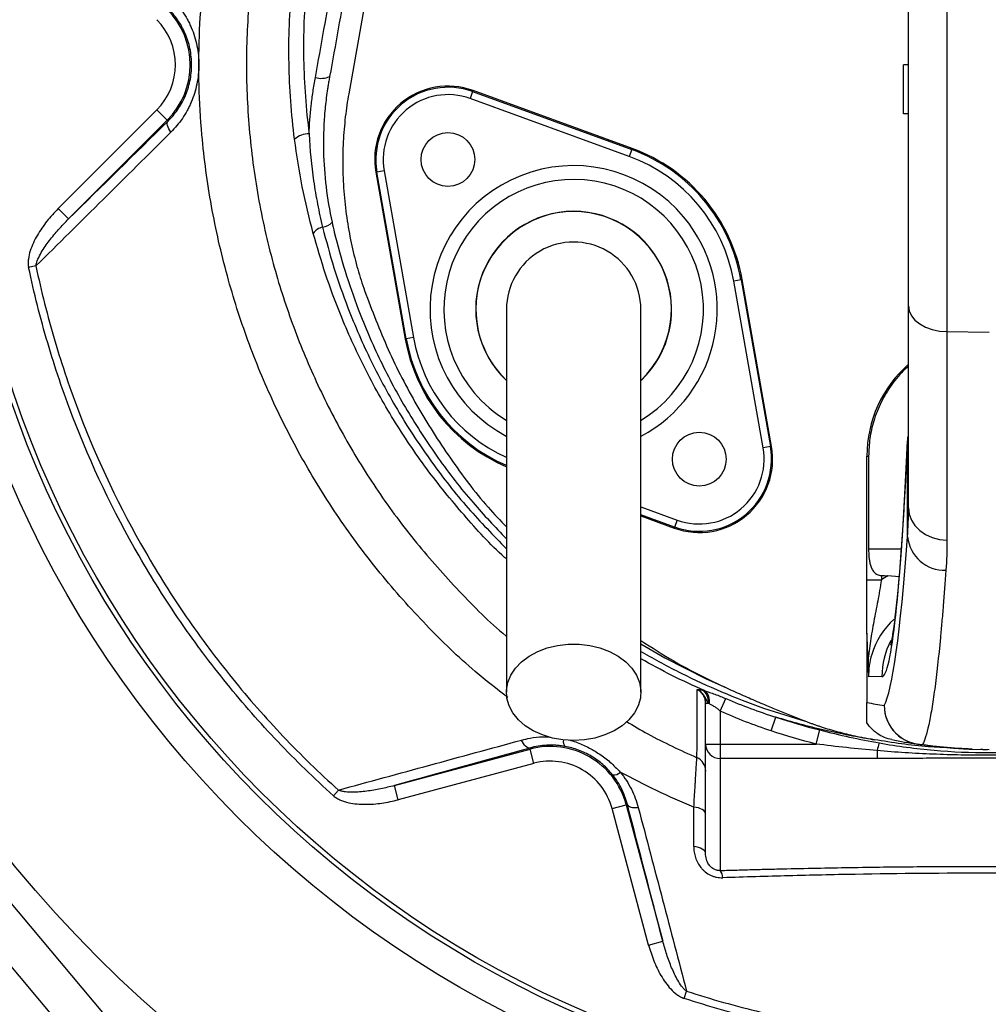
# Model space of a CAD drawing. Header units: millimetres. Extents: x 657 to 1271, y 1189 to 1929.
# Tile 8 of 15: x 758 to 957, y 1437 to 1638. Entities that reach past the tile are written whole.
import ezdxf

# ---------------------------------------------------------------- set-up
doc = ezdxf.new("R2010")
doc.units = ezdxf.units.MM

msp = doc.modelspace()

# ---------------------------------------------------------------- linework, layer by layer
at = {"color": 7, "linetype": 'Continuous', "lineweight": 25}
for p, q in [((948.1, 1668.13), (948.1, 1574.42)), ((940.24, 1579.68), (940.24, 1664.35)), ((831.74, 1657.2), (825.72, 1623.05)), ((939.24, 1618.99), (939.24, 1628.99)), ((940.24, 1628.99), (939.24, 1628.99)), ((821.82, 1626.57), (821.7, 1625.89)), ((851.08, 1623.5), (850.57, 1622.09)), ((851.08, 1623.5), (851.16, 1623.72)), ((851.08, 1623.5), (883.63, 1611.65)), ((883.71, 1611.88), (851.16, 1623.72)), ((883.12, 1610.24), (850.57, 1622.09)), ((766.29, 1599.58), (786.47, 1619.76)), ((788.59, 1617.64), (786.47, 1619.76)), ((940.24, 1618.99), (939.24, 1618.99)), ((788.59, 1617.64), (768.42, 1597.46)), ((788.76, 1617.47), (788.59, 1617.64)), ((883.63, 1611.65), (883.12, 1610.24)), ((883.63, 1611.65), (883.71, 1611.88)), ((831.49, 1607.06), (831.26, 1607.02)), ((831.26, 1607.02), (837.27, 1572.91)), ((832.97, 1607.33), (831.49, 1607.06)), ((837.51, 1572.95), (831.49, 1607.06)), ((832.97, 1607.33), (838.98, 1573.21)), ((768.42, 1597.46), (766.29, 1599.58)), ((761.74, 1587.85), (760.25, 1587.53)), ((905.98, 1585.02), (904.5, 1584.76)), ((910.52, 1550.65), (904.5, 1584.76)), ((905.98, 1585.02), (906.21, 1585.06)), ((905.98, 1585.02), (911.99, 1550.91)), ((912.23, 1550.95), (906.21, 1585.06)), ((940.24, 1538.41), (940.24, 1579.68)), ((837.51, 1572.95), (837.27, 1572.91)), ((838.98, 1573.21), (837.51, 1572.95)), ((948.1, 1574.42), (956.74, 1574.32)), ((948.1, 1574.42), (948.1, 1531.77)), ((911.99, 1550.91), (910.52, 1550.65)), ((911.99, 1550.91), (912.23, 1550.95)), ((940.04, 1532.45), (940.04, 1552.1)), ((931.74, 1548.98), (932.08, 1548.98)), ((931.74, 1523.65), (931.74, 1548.98)), ((932.08, 1548.98), (932.08, 1529.99)), ((885.49, 1536.74), (892.32, 1534.25)), ((892.4, 1534.47), (892.32, 1534.25)), ((892.92, 1535.88), (892.4, 1534.47)), ((934.69, 1524.54), (934.69, 1523.65)), ((938.3, 1524.28), (936.03, 1524.5)), ((931.74, 1523.65), (934.69, 1523.65)), ((931.74, 1512.59), (931.74, 1498.57)), ((934.81, 1503.88), (932.06, 1503.83)), ((898.74, 1490.09), (898.74, 1498.42)), ((898.74, 1498.42), (899.29, 1498.42)), ((901.74, 1496.83), (902.9, 1499.37)), ((901.74, 1496.83), (901.74, 1490.09)), ((912.16, 1492.77), (913.09, 1495.59)), ((921.33, 1490.09), (922.07, 1492.97)), ((898.74, 1490.09), (901.74, 1490.09)), ((898.74, 1467.66), (898.74, 1490.09)), ((901.74, 1490.09), (901.74, 1487.12)), ((901.74, 1490.09), (921.33, 1490.09)), ((835.08, 1481.6), (862.84, 1489.04)), ((862.77, 1489.27), (862.84, 1489.04)), ((863.61, 1486.14), (862.84, 1489.04)), ((933.82, 1488.74), (933.82, 1487.12)), ((953.32, 1489.05), (956.74, 1488.99)), ((955.46, 1489), (955.02, 1489.02)), ((955.46, 1489), (956.4, 1488.99)), ((863.61, 1486.14), (835.86, 1478.7)), ((933.82, 1487.12), (901.74, 1487.12)), ((901.74, 1487.12), (901.74, 1464.23)), ((822.6, 1479.52), (823.63, 1480.67)), ((835.86, 1478.7), (835.08, 1481.6)), ((879.6, 1476.91), (882.5, 1477.69)), ((887.08, 1448.98), (879.6, 1476.91)), ((882.73, 1477.75), (882.5, 1477.69)), ((882.5, 1477.69), (889.98, 1449.76)), ((746.74, 1469.24), (785.34, 1423.3)), ((776.71, 1420.82), (740.57, 1463.83)), ((887.08, 1448.98), (889.98, 1449.76)), ((894.35, 1438.08), (894.84, 1439.57))]:
    msp.add_line(p, q, dxfattribs=at)
at = {"color": 8, "linetype": 'Continuous', "lineweight": 25}
for p, q in [((940.05, 1552.88), (940.04, 1552.1)), ((885.49, 1538.58), (892.92, 1535.88)), ((892.4, 1534.47), (885.49, 1536.99)), ((932.08, 1529.99), (938.75, 1529.99))]:
    msp.add_line(p, q, dxfattribs=at)
at = {"color": 7, "linetype": 'Continuous', "lineweight": 25, "flags": 128}
for points in [[(789.35, 1615.22), (789.11, 1615.58), (788.92, 1615.92), (788.76, 1616.25), (788.66, 1616.57), (788.6, 1616.85), (788.6, 1617.1), (788.66, 1617.31), (788.76, 1617.47)], [(940.24, 1579.68), (940.39, 1578.67), (940.84, 1577.69), (941.56, 1576.79), (942.54, 1575.99), (943.73, 1575.33), (945.08, 1574.84), (946.56, 1574.53), (948.1, 1574.42)], [(940.24, 1538.41), (940.39, 1537.13), (940.84, 1535.89), (941.56, 1534.76), (942.54, 1533.76), (943.73, 1532.93), (945.08, 1532.31), (946.56, 1531.92), (948.1, 1531.77)], [(871.74, 1490.81), (869.54, 1490.93), (867.39, 1491.31), (865.35, 1491.94), (863.48, 1492.79), (861.83, 1493.84), (860.43, 1495.07), (859.32, 1496.45), (858.54, 1497.93), (858.09, 1499.49), (858, 1501.08), (858.27, 1502.65), (858.89, 1504.18), (859.83, 1505.62), (861.09, 1506.92), (862.62, 1508.07), (864.39, 1509.02), (866.35, 1509.76), (868.45, 1510.26), (870.64, 1510.52), (872.85, 1510.52), (875.03, 1510.26), (877.13, 1509.76), (879.09, 1509.02), (880.86, 1508.07), (882.39, 1506.92), (883.65, 1505.62), (884.6, 1504.18), (885.21, 1502.65), (885.48, 1501.08), (885.39, 1499.49), (884.95, 1497.93), (884.16, 1496.45), (883.06, 1495.07), (881.66, 1493.84), (880, 1492.79), (878.13, 1491.94), (876.1, 1491.31), (873.95, 1490.93), (871.74, 1490.81)], [(862.77, 1489.27), (862.58, 1489.27), (862.37, 1489.32), (862.15, 1489.45), (861.92, 1489.63), (861.7, 1489.88), (861.49, 1490.18), (861.29, 1490.52), (861.1, 1490.9)], [(882.73, 1477.75), (882.82, 1477.58), (882.98, 1477.43), (883.19, 1477.3), (883.46, 1477.2), (883.78, 1477.13), (884.14, 1477.1), (884.53, 1477.09), (884.95, 1477.12)], [(898.74, 1475.74), (898.7, 1475.99), (898.57, 1476.24), (898.35, 1476.47), (898.06, 1476.68), (897.71, 1476.86), (897.29, 1477.01), (896.83, 1477.12), (896.33, 1477.19)], [(898.74, 1467.66), (898.7, 1467.92), (898.56, 1468.17), (898.35, 1468.4), (898.05, 1468.61), (897.69, 1468.79), (897.27, 1468.94), (896.8, 1469.05), (896.31, 1469.12)]]:
    msp.add_lwpolyline(points, dxfattribs=at)
at = {"color": 8, "linetype": 'Continuous', "lineweight": 25, "flags": 128}
msp.add_lwpolyline([(885.49, 1510.58), (890.36, 1507.71), (898.86, 1503.42), (903.16, 1501.5), (903.16, 1501.5), (903.16, 1501.5)], dxfattribs=at)
at = {"color": 7, "linetype": 'Continuous', "lineweight": 25}
for centre, radius in [((956.74, 1628.99), 258.01), ((956.74, 1628.99), 217.51), ((956.74, 1628.99), 211.5), ((956.74, 1628.99), 210.51), ((846.03, 1609.63), 5.5), ((897.45, 1548.35), 5.5)]:
    msp.add_circle(centre, radius, dxfattribs=at)
for centre, radius, start, end in [((956.74, 1628.99), 300, 43.6693, 246.6797), ((777.24, 1628.99), 16.05, 315, 45), ((777.24, 1628.99), 13.05, 315, 45), ((820.15, 1630.42), 4.2, 252.7438, 293.3935), ((846.03, 1609.63), 15, 70, 190), ((846.03, 1609.63), 14.76, 70, 190), ((846.03, 1609.63), 13.26, 70, 190), ((817.49, 1610.63), 4.22, 88.1483, 132.2375), ((871.74, 1578.99), 34.76, 10, 70), ((871.74, 1578.99), 35, 10, 70), ((871.74, 1578.99), 33.26, 10, 70), ((871.74, 1578.99), 20, 313.5733, 180), ((819.85, 1599.07), 3.34, 279.2294, 317.4543), ((820.88, 1592.92), 2.89, 99.8905, 146.4123), ((871.74, 1578.99), 13.75, 0, 180.042), ((871.74, 1578.99), 20, 180, 226.1696), ((871.74, 1578.99), 35, 190, 246.8454), ((956.74, 1548.98), 25, 131.2999, 180), ((897.45, 1548.35), 15, 250, 10), ((897.45, 1548.35), 14.76, 250, 10), ((897.45, 1548.35), 13.26, 250, 10), ((947.67, 1533.29), 7.67, 186.2653, 271.6939), ((896.52, 1498.8), 2.8, 352.1797, 55.9833), ((896.85, 1498.86), 2.71, 348.1796, 52.4468), ((948.75, 1588.99), 92, 259.3465, 261.5733), ((943.28, 1498.02), 8.02, 180.2932, 268.8281), ((943.26, 1497.97), 7.99, 179.9572, 261.5497), ((901.73, 1490.11), 2.99, 180.2815, 270.2788), ((939.89, 1487.76), 6.15, 155.4636, 170.8146), ((956.74, 1588.99), 100, 258.5049, 261.5733), ((942.94, 1495.84), 5.83, 261.582, 271.7553), ((866.99, 1473.54), 16.05, 15, 105), ((953.46, 1497.05), 8, 267.9574, 269), ((866.99, 1473.54), 13.05, 15, 105), ((895.75, 1484.56), 3, 0.0162, 66.2888), ((879.97, 1485.72), 1.92, 261.8735, 313.5625), ((899.58, 1462.68), 2.66, 1.4488, 35.579)]:
    msp.add_arc(centre, radius, start, end, dxfattribs=at)
at = {"color": 8, "linetype": 'Continuous', "lineweight": 25}
for centre, radius, start, end in [((871.74, 1578.99), 29.38, 40, 241.9317), ((871.74, 1578.99), 26.55, 301.3308, 220), ((871.74, 1578.99), 20.04, 313.8007, 226.4058), ((871.74, 1578.99), 29.38, 297.9897, 40), ((871.74, 1578.99), 34.76, 190, 246.5906), ((871.74, 1578.99), 33.26, 190, 245.4651), ((871.74, 1578.99), 26.55, 220, 238.5964), ((950.82, 1503.88), 16.01, 152.6022, 180.0038), ((871.29, 1490.62), 1.67, 169.6605, 217.2724)]:
    msp.add_arc(centre, radius, start, end, dxfattribs=at)
at = {"color": 7, "linetype": 'Continuous', "lineweight": 25}
for centre, major_axis, ratio, start_param, end_param in [((934.81, 1669.99), (0, 166.11), 0.044737, 3.142374, 3.923305), ((934.42, 1738.99), (0, 241.75), 0.044737, 3.219952, 3.688113), ((1415.06, 1529.99), (572.9, 0), 0.017455, 3.717878, 3.722153), ((948.25, 1503.83), (24.04, 0.33), 0.99822, 2.090362, 2.156364), ((948.11, 1503.83), (16.05, 0.23), 0.996836, 2.296181, 2.839024)]:
    msp.add_ellipse(centre, major_axis=major_axis, ratio=ratio, start_param=start_param, end_param=end_param, dxfattribs=at)
at = {"color": 8, "linetype": 'Continuous', "lineweight": 25}
msp.add_ellipse((948.11, 1503.83), major_axis=(16.05, 0.23), ratio=0.996836, start_param=2.839024, end_param=3.127385, dxfattribs=at)
for points, knots in [([(879.99, 1772.57), (878.48, 1771.42), (873.58, 1767.7), (865.86, 1760.73), (856.04, 1750.91), (846.24, 1739.47), (836.7, 1726.35), (828.23, 1712.51), (821.62, 1699.51), (816.54, 1687.63), (812.66, 1677), (809.46, 1666.16), (807, 1655.13), (805.27, 1643.07), (804.59, 1629.97), (805.16, 1615.93), (807, 1602), (809.99, 1588.68), (814.03, 1576.05), (818.94, 1564.14), (824.81, 1552.66), (831.64, 1541.63), (839.44, 1531.12), (848.24, 1521.31), (854.48, 1514.98), (857.95, 1512.18), (857.99, 1512.15)], [0, 0, 0, 0, 0.01898, 0.061566, 0.10401, 0.157985, 0.212135, 0.266293, 0.320279, 0.357895, 0.395642, 0.43339, 0.471053, 0.508598, 0.555279, 0.602162, 0.649055, 0.695752, 0.738613, 0.78162, 0.824628, 0.867489, 0.911367, 0.955403, 0.999437, 1, 1, 1, 1]), ([(858.25, 1499.6), (856.01, 1501.35), (850.14, 1505.92), (841.39, 1514.4), (832.02, 1524.89), (823.68, 1536.1), (816.42, 1547.76), (810.19, 1559.86), (804.93, 1572.55), (800.63, 1586.01), (797.44, 1600.07), (795.69, 1613.12), (795.02, 1624.73), (795.07, 1634.86), (795.75, 1644.84), (797.08, 1654.66), (799, 1664.26), (801.93, 1675.45), (806.19, 1688.1), (812.27, 1702.52), (819.67, 1716.89), (827.56, 1729.56), (835.29, 1740.24), (842.53, 1749.09), (850.82, 1758.19), (857.05, 1763.96), (860.48, 1767.14)], [0, 0, 0, 0, 0.027802, 0.072817, 0.119164, 0.165512, 0.209509, 0.253506, 0.298725, 0.343943, 0.391831, 0.439719, 0.472739, 0.505792, 0.538809, 0.570754, 0.602733, 0.634686, 0.684042, 0.733404, 0.787811, 0.842216, 0.879524, 0.916862, 0.954169, 1, 1, 1, 1]), ([(820.38, 1595.77), (821.12, 1592.99), (822.59, 1587.43), (825.85, 1578.26), (830.18, 1568.29), (835.91, 1557.74), (842.55, 1547.69), (849.85, 1538.36), (855.33, 1532.76), (857.99, 1530.04)], [0, 0, 0, 0, 0.113184, 0.226382, 0.382612, 0.539407, 0.696187, 0.852397, 1, 1, 1, 1]), ([(822.78, 1594.76), (822.78, 1594.76), (823.43, 1592.09), (824.9, 1586.79), (827.94, 1577.97), (832.08, 1568.38), (837.55, 1558.2), (843.89, 1548.51), (850.68, 1539.73), (855.67, 1534.49), (857.99, 1532.05)], [0, 0, 0, 0, 0.000001, 0.11392, 0.22784, 0.386199, 0.545124, 0.704049, 0.862408, 1, 1, 1, 1]), ([(857.99, 1527.93), (857.87, 1528.04), (854.73, 1530.8), (849.19, 1536.91), (841.53, 1546.28), (834.76, 1556.37), (828.84, 1566.94), (824.32, 1576.93), (820.89, 1586.15), (819.28, 1591.73), (818.47, 1594.52)], [0, 0, 0, 0, 0.006123, 0.158307, 0.312469, 0.46717, 0.621899, 0.776097, 0.888048, 1, 1, 1, 1]), ([(885.49, 1509.04), (885.57, 1508.99), (888.26, 1507.41), (893.69, 1504.51), (901.98, 1500.69), (910.52, 1497.34), (916.41, 1495.57), (919.35, 1494.69)], [0, 0, 0, 0, 0.007834, 0.254513, 0.501201, 0.750601, 1, 1, 1, 1]), ([(898.5, 1501.01), (896.27, 1502.02), (891.84, 1504.02), (887.59, 1506.36), (885.49, 1507.52)], [0, 0, 0, 0, 0.5051295, 1, 1, 1, 1]), ([(882.55, 1494.7), (884, 1493.84), (888.65, 1491.07), (893.57, 1488.84), (896.95, 1487.3)], [0, 0, 0, 0, 0.313248, 1, 1, 1, 1]), ([(861.1, 1490.9), (861.68, 1491.04), (863.08, 1491.38), (865.02, 1491.61), (866.39, 1491.54), (866.87, 1491.51)], [0, 0, 0, 0, 0.310909, 0.761226, 1, 1, 1, 1]), ([(870.8, 1490.92), (871.26, 1490.79), (872.57, 1490.42), (874.67, 1489.47), (877.03, 1488.1), (879.29, 1486.41), (880.61, 1485.04), (881.29, 1484.33)], [0, 0, 0, 0, 0.115246, 0.329898, 0.543169, 0.761457, 1, 1, 1, 1]), ([(901.74, 1464.23), (901.56, 1464.23), (901.29, 1464.23), (900.81, 1464.34), (900.48, 1464.48), (900.01, 1464.77), (899.52, 1465.22), (898.98, 1466.08), (898.86, 1466.74), (898.78, 1467.14)], [0, 0, 0, 0, 0.1076498, 0.1511082, 0.2710061, 0.3017573, 0.4665052, 0.672571, 1, 1, 1, 1])]:
    msp.add_open_spline(points, degree=3, knots=knots, dxfattribs=at)
at = {"color": 7, "linetype": 'Continuous', "lineweight": 25}
for points, knots in [([(814.65, 1613.75), (813.99, 1618.95), (813.61, 1624.15), (813.42, 1634.53), (813.6, 1639.71), (814.32, 1647.48), (814.63, 1650.07), (815.22, 1653.95), (815.43, 1655.24), (815.89, 1657.82), (816.14, 1659.11), (817.48, 1665.5), (818.84, 1670.52), (822.06, 1680.4), (823.93, 1685.25), (827.03, 1692.44), (828.11, 1694.82), (830.36, 1699.55), (831.53, 1701.9), (833.97, 1706.56), (835.24, 1708.87), (837.86, 1713.43), (839.21, 1715.69), (843.39, 1722.38), (846.36, 1726.74), (849.5, 1730.99)], [0, 0, 0, 0, 0.125, 0.125, 0.25, 0.25, 0.3125, 0.3125, 0.34375, 0.34375, 0.375, 0.375, 0.5, 0.5, 0.625, 0.625, 0.6875, 0.6875, 0.75, 0.75, 0.8125, 0.8125, 0.875, 0.875, 1, 1, 1, 1]), ([(851.86, 1729.94), (848.77, 1725.76), (845.87, 1721.48), (840.4, 1712.73), (837.83, 1708.26), (834.24, 1701.4), (833.08, 1699.09), (830.87, 1694.44), (829.81, 1692.11), (826.76, 1685.05), (824.92, 1680.28), (821.75, 1670.59), (820.41, 1665.66), (819.09, 1659.38), (818.85, 1658.12), (818.39, 1655.59), (818.18, 1654.32), (817.6, 1650.51), (817.3, 1647.96), (816.59, 1640.34), (816.41, 1635.24), (816.6, 1625.05), (816.97, 1619.95), (817.63, 1614.84)], [0, 0, 0, 0, 0.125, 0.125, 0.25, 0.25, 0.3125, 0.3125, 0.375, 0.375, 0.5, 0.5, 0.625, 0.625, 0.65625, 0.65625, 0.6875, 0.6875, 0.75, 0.75, 0.875, 0.875, 1, 1, 1, 1]), ([(818.91, 1626.41), (820.08, 1632.93), (821.25, 1639.44), (823.02, 1649.2), (823.6, 1652.46), (824.49, 1657.34), (824.93, 1659.78), (825.37, 1662.22), (825.66, 1663.85), (825.81, 1664.66), (825.96, 1665.47)], [0, 0, 0, 0, 0.5, 0.5, 0.75, 0.75, 0.875, 0.9375, 0.9375, 1, 1, 1, 1]), ([(828.88, 1665.63), (828.81, 1665.23), (828.73, 1664.82), (828.59, 1664.01), (828.37, 1662.79), (827.85, 1659.94), (827.41, 1657.5), (826.53, 1652.61), (825.94, 1649.36), (824.17, 1639.59), (822.99, 1633.08), (821.82, 1626.57)], [0, 0, 0, 0, 0.03125, 0.03125, 0.0625, 0.125, 0.25, 0.25, 0.5, 0.5, 1, 1, 1, 1]), ([(789.35, 1642.75), (789.78, 1642.32), (790.2, 1641.87), (790.98, 1640.93), (791.36, 1640.43), (792.05, 1639.41), (792.38, 1638.88), (792.83, 1638.05), (792.98, 1637.77), (793.26, 1637.19), (793.39, 1636.9), (794.02, 1635.42), (794.4, 1634.18), (794.8, 1632.25), (794.9, 1631.59), (795.03, 1630.28), (795.1, 1628.96), (795.03, 1627.65), (794.89, 1626.34), (794.79, 1625.68), (794.39, 1623.75), (794.01, 1622.53), (793.38, 1621.06), (793.25, 1620.77), (792.97, 1620.19), (792.82, 1619.91), (792.37, 1619.08), (792.04, 1618.55), (790.99, 1617.01), (790.21, 1616.08), (789.35, 1615.22)], [0, 0, 0, 0, 0.0625, 0.0625, 0.125, 0.125, 0.1875, 0.1875, 0.21875, 0.21875, 0.25, 0.25, 0.375, 0.375, 0.4375, 0.4375, 0.5, 0.5625, 0.5625, 0.625, 0.625, 0.75, 0.75, 0.78125, 0.78125, 0.8125, 0.8125, 0.875, 0.875, 1, 1, 1, 1]), ([(788.76, 1617.47), (789.47, 1618.17), (790.12, 1618.94), (791, 1620.2), (791.28, 1620.64), (791.79, 1621.56), (792.03, 1622.04), (792.67, 1623.51), (793.01, 1624.54), (793.36, 1626.17), (793.45, 1626.73), (793.56, 1627.85), (793.62, 1628.96), (793.57, 1630.08), (793.45, 1631.2), (793.36, 1631.76), (793.02, 1633.39), (792.69, 1634.43), (792.04, 1635.92), (791.8, 1636.4), (791.29, 1637.32), (791.01, 1637.76), (790.13, 1639.03), (789.47, 1639.8), (788.76, 1640.5)], [0, 0, 0, 0, 0.125, 0.125, 0.1875, 0.1875, 0.25, 0.25, 0.375, 0.375, 0.4375, 0.4375, 0.5, 0.5625, 0.5625, 0.625, 0.625, 0.75, 0.75, 0.8125, 0.8125, 0.875, 0.875, 1, 1, 1, 1]), ([(817.63, 1614.84), (817.69, 1616.77), (817.83, 1618.7), (818.15, 1621.59), (818.28, 1622.55), (818.49, 1624), (818.57, 1624.48), (818.73, 1625.45), (818.82, 1625.93), (818.91, 1626.41)], [0, 0, 0, 0, 0.5, 0.5, 0.75, 0.75, 0.875, 0.875, 1, 1, 1, 1]), ([(821.7, 1625.89), (821.67, 1625.74), (821.65, 1625.59), (821.59, 1625.28), (821.52, 1624.83), (821.44, 1624.38), (821.3, 1623.47), (821.22, 1622.86), (820.99, 1621.03), (820.86, 1619.81), (820.58, 1616.15), (820.51, 1613.71), (820.62, 1608.86), (820.8, 1606.44), (821.38, 1601.61), (821.79, 1599.2), (822.31, 1596.81)], [0, 0, 0, 0, 0.015625, 0.015625, 0.03125, 0.0625, 0.0625, 0.125, 0.125, 0.25, 0.25, 0.5, 0.5, 0.75, 0.75, 1, 1, 1, 1]), ([(789.35, 1615.22), (784.71, 1610.61), (780.1, 1606.03), (770.89, 1596.91), (766.31, 1592.37), (761.74, 1587.85)], [0, 0, 0, 0, 0.5, 0.5, 1, 1, 1, 1]), ([(817.63, 1614.84), (817.78, 1611.62), (818.08, 1608.42), (818.78, 1603.65), (819.05, 1602.06), (819.66, 1598.91), (820, 1597.33), (820.38, 1595.77)], [0, 0, 0, 0, 0.5, 0.5, 0.75, 0.75, 1, 1, 1, 1]), ([(818.47, 1594.52), (817.62, 1597.68), (816.87, 1600.86), (815.6, 1607.27), (815.07, 1610.49), (814.65, 1613.75)], [0, 0, 0, 0, 0.5, 0.5, 1, 1, 1, 1]), ([(766.29, 1599.58), (765.47, 1598.76), (764.7, 1597.89), (763.27, 1596.08), (762.61, 1595.14), (761.74, 1593.64), (761.46, 1593.12), (760.97, 1592.07), (760.76, 1591.53), (760.4, 1590.42), (760.27, 1589.85), (760.16, 1588.99), (760.15, 1588.7), (760.16, 1588.11), (760.18, 1587.82), (760.25, 1587.53)], [0, 0, 0, 0, 0.25, 0.25, 0.5, 0.5, 0.625, 0.625, 0.75, 0.75, 0.875, 0.875, 0.9375, 0.9375, 1, 1, 1, 1]), ([(761.74, 1587.85), (761.76, 1588.1), (761.82, 1588.34), (761.96, 1588.82), (762.05, 1589.05), (762.34, 1589.73), (762.58, 1590.17), (763.32, 1591.45), (763.89, 1592.26), (765.09, 1593.82), (765.72, 1594.58), (767.03, 1596.05), (767.71, 1596.76), (768.42, 1597.46)], [0, 0, 0, 0, 0.0625, 0.0625, 0.125, 0.125, 0.25, 0.25, 0.5, 0.5, 0.75, 0.75, 1, 1, 1, 1]), ([(822.6, 1479.52), (818.65, 1483.07), (814.86, 1486.75), (807.59, 1494.4), (804.11, 1498.36), (799.12, 1504.51), (797.5, 1506.59), (795.12, 1509.77), (794.34, 1510.84), (792.79, 1512.99), (792.03, 1514.08), (788.28, 1519.54), (785.46, 1524), (777.56, 1537.68), (773.03, 1547.19), (768.29, 1559.55), (767.39, 1562.05), (765.69, 1567.07), (764.89, 1569.59), (762.64, 1577.21), (761.34, 1582.34), (760.25, 1587.53)], [0, 0, 0, 0, 0.125, 0.125, 0.25, 0.25, 0.3125, 0.3125, 0.34375, 0.34375, 0.375, 0.375, 0.5, 0.5, 0.75, 0.75, 0.8125, 0.8125, 0.875, 0.875, 1, 1, 1, 1]), ([(761.74, 1587.85), (762.83, 1582.7), (764.11, 1577.61), (766.34, 1570.06), (767.13, 1567.56), (768.82, 1562.59), (769.71, 1560.11), (774.41, 1547.85), (778.91, 1538.43), (786.73, 1524.87), (789.52, 1520.44), (793.98, 1513.95), (795.52, 1511.81), (798.66, 1507.6), (800.28, 1505.53), (803.59, 1501.45), (805.29, 1499.43), (808.75, 1495.49), (810.53, 1493.55), (815.95, 1487.85), (819.72, 1484.19), (823.63, 1480.67)], [0, 0, 0, 0, 0.125, 0.125, 0.1875, 0.1875, 0.25, 0.25, 0.5, 0.5, 0.625, 0.625, 0.6875, 0.6875, 0.75, 0.75, 0.8125, 0.8125, 0.875, 0.875, 1, 1, 1, 1]), ([(828.97, 1582.82), (830.5, 1578.77), (833.56, 1570.71), (839.5, 1559.26), (846.37, 1548.5), (852.56, 1540.21), (856.73, 1535.82), (857.99, 1534.49)], [0, 0, 0, 0, 0.228745, 0.455263, 0.679949, 0.903115, 1, 1, 1, 1]), ([(857.99, 1578.99), (857.99, 1578.79), (857.99, 1578.37), (857.99, 1577.64), (857.99, 1576.69), (857.99, 1575.46), (857.99, 1573.89), (857.99, 1571.95), (857.99, 1569.36), (857.99, 1565.74), (857.99, 1560.91), (857.99, 1554.81), (857.99, 1547.7), (857.99, 1539.67), (857.99, 1530.83), (857.99, 1521.3), (857.99, 1511.18), (857.99, 1504.22), (857.99, 1500.68)], [0, 0, 0, 0, 0.045521, 0.094717, 0.147611, 0.204275, 0.251456, 0.300858, 0.352419, 0.406213, 0.470225, 0.53729, 0.607172, 0.679907, 0.755587, 0.834151, 0.915609, 1, 1, 1, 1]), ([(885.49, 1500.68), (885.49, 1504.02), (885.49, 1510.65), (885.49, 1520.4), (885.49, 1529.79), (885.49, 1538.7), (885.49, 1546.99), (885.49, 1554.52), (885.49, 1560.84), (885.49, 1565.94), (885.49, 1569.79), (885.49, 1572.65), (885.49, 1574.97), (885.49, 1576.72), (885.49, 1578), (885.49, 1578.66), (885.49, 1578.99)], [0, 0, 0, 0, 0.079644, 0.158009, 0.235124, 0.311015, 0.385614, 0.459005, 0.531252, 0.593311, 0.65426, 0.714301, 0.773508, 0.85087, 0.926319, 1, 1, 1, 1]), ([(940.24, 1567.31), (940.01, 1567.13), (938.69, 1566.07), (936.75, 1563.63), (934.55, 1560.07), (933.09, 1556.33), (932.24, 1552.6), (932.13, 1550.19), (932.08, 1548.98)], [0, 0, 0, 0, 0.0432175, 0.2452951, 0.4475945, 0.6498951, 0.8249474, 1, 1, 1, 1]), ([(940.04, 1552.82), (940, 1551.94), (939.89, 1549.41), (939.69, 1545.4), (939.45, 1540.88), (939.19, 1536.62), (938.94, 1532.63), (938.68, 1528.92), (938.41, 1525.51), (938.14, 1522.4), (937.87, 1519.6), (937.61, 1517.14), (937.35, 1515.03), (937.11, 1513.28), (936.9, 1511.96), (936.73, 1511.05), (936.62, 1510.51), (936.55, 1510.27), (936.56, 1510.3), (936.56, 1510.3)], [0, 0, 0, 0, 0.036876, 0.106481, 0.175978, 0.245315, 0.31445, 0.383324, 0.451858, 0.519941, 0.587419, 0.65407, 0.719576, 0.783477, 0.845123, 0.896557, 0.94352, 0.985478, 1, 1, 1, 1]), ([(932.08, 1529.99), (932.08, 1529.41), (932.1, 1528.84), (932.19, 1528.01), (932.23, 1527.73), (932.33, 1527.18), (932.39, 1526.91), (932.55, 1526.39), (932.64, 1526.14), (932.89, 1525.66), (933.04, 1525.44), (933.31, 1525.14), (933.41, 1525.05), (933.62, 1524.88), (933.74, 1524.81), (933.99, 1524.68), (934.12, 1524.63), (934.4, 1524.56), (934.54, 1524.54), (934.69, 1524.54)], [0, 0, 0, 0, 0.25, 0.25, 0.375, 0.375, 0.5, 0.5, 0.625, 0.625, 0.75, 0.75, 0.8125, 0.8125, 0.875, 0.875, 0.9375, 0.9375, 1, 1, 1, 1]), ([(947.89, 1525.62), (947.71, 1523.08), (947.53, 1520.66), (947.25, 1517.22), (947.15, 1516.11), (946.97, 1513.95), (946.87, 1512.91), (946.39, 1507.85), (946, 1504.33), (945.4, 1499.85), (945.2, 1498.49), (944.89, 1496.66), (944.79, 1496.08), (944.58, 1494.99), (944.48, 1494.48), (943.96, 1492.11), (943.54, 1490.77), (943.12, 1490.01)], [0, 0, 0, 0, 0.125, 0.125, 0.1875, 0.1875, 0.25, 0.25, 0.5, 0.5, 0.625, 0.625, 0.6875, 0.6875, 0.75, 0.75, 1, 1, 1, 1]), ([(931.74, 1512.59), (931.74, 1514.29), (931.74, 1516.04), (931.74, 1518.37), (931.74, 1518.84), (931.74, 1519.79), (931.74, 1520.27), (931.74, 1521.7), (931.74, 1522.67), (931.74, 1523.65)], [0, 0, 0, 0, 0.5, 0.5, 0.625, 0.625, 0.75, 0.75, 1, 1, 1, 1]), ([(934.69, 1523.65), (934.46, 1522.18), (934.21, 1520.75), (933.82, 1518.62), (933.68, 1517.92), (933.42, 1516.54), (933.28, 1515.85), (932.9, 1513.82), (932.65, 1512.49), (932.34, 1510.48), (932.25, 1509.8), (932.08, 1508.45), (932.01, 1507.77), (931.96, 1507.07)], [0, 0, 0, 0, 0.25, 0.25, 0.375, 0.375, 0.5, 0.5, 0.75, 0.75, 0.875, 0.875, 1, 1, 1, 1]), ([(931.96, 1507.07), (931.94, 1507.61), (931.93, 1508.12), (931.89, 1509.12), (931.87, 1509.61), (931.84, 1510.6), (931.82, 1511.09), (931.79, 1511.81), (931.78, 1512.05), (931.77, 1512.4), (931.76, 1512.52), (931.76, 1512.64), (931.75, 1512.67), (931.75, 1512.71), (931.75, 1512.73), (931.75, 1512.75), (931.75, 1512.75), (931.74, 1512.74), (931.74, 1512.73), (931.74, 1512.68), (931.74, 1512.63), (931.74, 1512.59)], [0, 0, 0, 0, 0.25, 0.25, 0.5, 0.5, 0.75, 0.75, 0.875, 0.875, 0.9375, 0.9375, 0.953125, 0.953125, 0.96875, 0.96875, 0.976562, 0.976562, 0.984375, 0.984375, 1, 1, 1, 1]), ([(885.49, 1511.27), (887.71, 1509.84), (893.36, 1506.16), (899.45, 1503.26), (903.16, 1501.5)], [0, 0, 0, 0, 0.391791, 1, 1, 1, 1]), ([(931.96, 1507.07), (931.98, 1506.53), (931.99, 1505.98), (932.02, 1505.17), (932.02, 1504.91), (932.04, 1504.37), (932.05, 1504.1), (932.06, 1503.83)], [0, 0, 0, 0, 0.5, 0.5, 0.75, 0.75, 1, 1, 1, 1]), ([(896.95, 1487.3), (896.96, 1487.86), (896.98, 1488.58), (897, 1490.32), (897, 1491.34), (897.01, 1493.68), (897.02, 1494.99), (897.02, 1497.9), (897.02, 1499.49), (897.01, 1501.23)], [0, 0, 0, 0, 0.25, 0.25, 0.5, 0.5, 0.75, 0.75, 1, 1, 1, 1]), ([(897.01, 1501.23), (897.03, 1501.24), (897.05, 1501.25), (897.1, 1501.26), (897.13, 1501.26), (897.23, 1501.26), (897.31, 1501.26), (897.58, 1501.23), (897.81, 1501.19), (898.08, 1501.12)], [0, 0, 0, 0, 0.125, 0.125, 0.25, 0.25, 0.5, 0.5, 1, 1, 1, 1]), ([(899.29, 1498.42), (899.14, 1498.64), (899.03, 1498.89), (898.77, 1499.41), (898.63, 1499.68), (898.29, 1500.21), (898.08, 1500.46), (897.72, 1500.79), (897.59, 1500.89), (897.31, 1501.08), (897.16, 1501.16), (897.01, 1501.23)], [0, 0, 0, 0, 0.25, 0.25, 0.5, 0.5, 0.75, 0.75, 0.875, 0.875, 1, 1, 1, 1]), ([(898.74, 1498.42), (898.74, 1498.71), (898.7, 1499), (898.59, 1499.42), (898.54, 1499.55), (898.42, 1499.82), (898.36, 1499.95), (898.13, 1500.32), (897.95, 1500.54), (897.52, 1500.93), (897.28, 1501.1), (897.01, 1501.23)], [0, 0, 0, 0, 0.25, 0.25, 0.375, 0.375, 0.5, 0.5, 0.75, 0.75, 1, 1, 1, 1]), ([(898.5, 1501.01), (898.84, 1500.89), (899.19, 1500.77), (899.91, 1500.52), (900.27, 1500.4), (901.02, 1500.13), (901.4, 1499.99), (902.15, 1499.69), (902.53, 1499.53), (902.9, 1499.37)], [0, 0, 0, 0, 0.25, 0.25, 0.5, 0.5, 0.75, 0.75, 1, 1, 1, 1]), ([(903.16, 1501.5), (903.7, 1501.25), (904.78, 1500.76), (906.4, 1500.04), (908.01, 1499.34), (909.61, 1498.65), (911.55, 1497.83), (913.86, 1496.87), (916.57, 1495.77), (918.42, 1495.05), (919.35, 1494.69)], [0, 0, 0, 0, 0.101917, 0.202879, 0.302889, 0.401951, 0.500069, 0.66183, 0.828469, 1, 1, 1, 1]), ([(901.74, 1496.83), (901.56, 1497), (901.37, 1497.16), (900.99, 1497.45), (900.79, 1497.59), (900.4, 1497.83), (900.2, 1497.94), (899.83, 1498.13), (899.66, 1498.22), (899.5, 1498.31)], [0, 0, 0, 0, 0.25, 0.25, 0.5, 0.5, 0.75, 0.75, 1, 1, 1, 1]), ([(931.74, 1494.4), (931.74, 1494.55), (931.74, 1494.71), (931.74, 1495.08), (931.74, 1495.28), (931.74, 1495.64), (931.74, 1495.77), (931.74, 1496.06), (931.74, 1496.21), (931.74, 1496.49), (931.74, 1496.59), (931.74, 1496.8), (931.74, 1496.92), (931.74, 1497.13), (931.74, 1497.2), (931.74, 1497.36), (931.74, 1497.45), (931.74, 1497.65), (931.74, 1497.76), (931.74, 1497.98), (931.74, 1498.06), (931.74, 1498.22), (931.74, 1498.28), (931.74, 1498.41), (931.74, 1498.49), (931.74, 1498.57)], [0, 0, 0, 0, 0.25, 0.25, 0.5, 0.5, 0.625, 0.625, 0.75, 0.75, 0.8125, 0.8125, 0.875, 0.875, 0.90625, 0.90625, 0.9375, 0.9375, 0.96875, 0.96875, 0.984375, 0.984375, 0.992188, 0.992188, 1, 1, 1, 1]), ([(933.29, 1490.97), (931.57, 1491.22), (929.85, 1491.52), (926.44, 1492.16), (924.74, 1492.52), (919.69, 1493.68), (916.37, 1494.58), (913.09, 1495.59)], [0, 0, 0, 0, 0.25, 0.25, 0.5, 0.5, 1, 1, 1, 1]), ([(919.35, 1494.69), (919.57, 1494.61), (920.01, 1494.44), (920.67, 1494.2), (921.36, 1493.96), (922.05, 1493.72), (923.09, 1493.39), (924.48, 1492.96), (926.22, 1492.48), (927.97, 1492.04), (929.73, 1491.64), (931.5, 1491.28), (932.69, 1491.07), (933.29, 1490.97)], [0, 0, 0, 0, 0.048202, 0.097322, 0.147367, 0.198347, 0.250267, 0.373775, 0.500284, 0.624448, 0.74908, 0.874243, 1, 1, 1, 1]), ([(936.81, 1490.99), (936.3, 1491.1), (935.79, 1491.25), (934.83, 1491.66), (934.37, 1491.9), (933.72, 1492.34), (933.51, 1492.5), (933.11, 1492.83), (932.91, 1493.01), (932.36, 1493.56), (932.03, 1493.96), (931.74, 1494.4)], [0, 0, 0, 0, 0.25, 0.25, 0.5, 0.5, 0.625, 0.625, 0.75, 0.75, 1, 1, 1, 1]), ([(922.07, 1492.97), (924.09, 1492.45), (926.13, 1491.97), (930.2, 1491.08), (932.25, 1490.67), (934.3, 1490.31)], [0, 0, 0, 0, 0.5, 0.5, 1, 1, 1, 1]), ([(823.63, 1480.67), (829.83, 1482.37), (836.05, 1484.07), (848.54, 1487.48), (854.8, 1489.19), (861.1, 1490.9)], [0, 0, 0, 0, 0.5, 0.5, 1, 1, 1, 1]), ([(948.99, 1489.31), (947.44, 1489.37), (942.17, 1489.56), (936.96, 1490.39), (933.29, 1490.97)], [0, 0, 0, 0, 0.294758, 1, 1, 1, 1]), ([(934.3, 1490.31), (936.15, 1489.98), (938, 1489.7), (941.73, 1489.21), (943.59, 1489), (949.21, 1488.5), (952.98, 1488.33), (960.51, 1488.33), (964.27, 1488.5), (969.89, 1489), (971.76, 1489.21), (975.48, 1489.7), (977.34, 1489.98), (979.18, 1490.31)], [0, 0, 0, 0, 0.125, 0.125, 0.25, 0.25, 0.5, 0.5, 0.75, 0.75, 0.875, 0.875, 1, 1, 1, 1]), ([(953.18, 1489.05), (953.18, 1489.05), (953.16, 1489.05), (953.08, 1489.05), (953.02, 1489.06), (952.82, 1489.06), (952.65, 1489.07), (952.25, 1489.09), (952.04, 1489.1), (951.59, 1489.12), (951.36, 1489.13), (950.65, 1489.17), (950.16, 1489.2), (949.17, 1489.27), (948.67, 1489.31), (947.17, 1489.44), (946.16, 1489.54), (944.12, 1489.78), (943.11, 1489.92), (942.09, 1490.07)], [0, 0, 0, 0, 0.03125, 0.03125, 0.0625, 0.0625, 0.125, 0.125, 0.1875, 0.1875, 0.25, 0.25, 0.375, 0.375, 0.5, 0.5, 0.75, 0.75, 1, 1, 1, 1]), ([(943.12, 1490.01), (944.06, 1489.86), (945, 1489.73), (946.88, 1489.51), (947.82, 1489.41), (949.21, 1489.29), (949.67, 1489.25), (950.58, 1489.19), (951.03, 1489.16), (951.68, 1489.12), (951.89, 1489.11), (952.3, 1489.09), (952.49, 1489.08), (952.85, 1489.06), (953.01, 1489.06), (953.19, 1489.05), (953.24, 1489.05), (953.31, 1489.05), (953.32, 1489.05), (953.32, 1489.05)], [0, 0, 0, 0, 0.25, 0.25, 0.5, 0.5, 0.625, 0.625, 0.75, 0.75, 0.8125, 0.8125, 0.875, 0.875, 0.9375, 0.9375, 0.96875, 0.96875, 1, 1, 1, 1]), ([(869.96, 1489.61), (869.65, 1489.67), (869.34, 1489.71), (868.71, 1489.79), (868.4, 1489.82), (867.47, 1489.87), (866.86, 1489.88), (865.66, 1489.81), (865.07, 1489.75), (863.9, 1489.56), (863.33, 1489.43), (862.77, 1489.27)], [0, 0, 0, 0, 0.125, 0.125, 0.25, 0.25, 0.5, 0.5, 0.75, 0.75, 1, 1, 1, 1]), ([(879.7, 1483.82), (879.4, 1484.19), (879.09, 1484.55), (878.43, 1485.24), (878.07, 1485.58), (876.98, 1486.53), (876.19, 1487.1), (874.94, 1487.85), (874.5, 1488.08), (873.61, 1488.51), (873.17, 1488.69), (871.81, 1489.2), (870.9, 1489.44), (869.96, 1489.61)], [0, 0, 0, 0, 0.125, 0.125, 0.25, 0.25, 0.5, 0.5, 0.625, 0.625, 0.75, 0.75, 1, 1, 1, 1]), ([(979.66, 1488.74), (977.76, 1488.57), (975.85, 1488.43), (972.03, 1488.19), (970.12, 1488.09), (966.3, 1487.94), (964.39, 1487.88), (960.57, 1487.8), (958.65, 1487.79), (954.83, 1487.79), (952.92, 1487.8), (949.09, 1487.88), (947.18, 1487.94), (943.36, 1488.09), (941.45, 1488.19), (937.63, 1488.43), (935.73, 1488.57), (933.82, 1488.74)], [0, 0, 0, 0, 0.125, 0.125, 0.25, 0.25, 0.375, 0.375, 0.5, 0.5, 0.625, 0.625, 0.75, 0.75, 0.875, 0.875, 1, 1, 1, 1]), ([(896.33, 1477.19), (896.42, 1478.64), (896.5, 1479.96), (896.59, 1481.46), (896.6, 1481.75), (896.64, 1482.31), (896.65, 1482.59), (896.7, 1483.39), (896.73, 1483.87), (896.79, 1484.75), (896.81, 1485.15), (896.85, 1485.68), (896.86, 1485.84), (896.88, 1486.15), (896.88, 1486.29), (896.93, 1486.92), (896.94, 1487.22), (896.95, 1487.3)], [0, 0, 0, 0, 0.25, 0.25, 0.3125, 0.3125, 0.375, 0.375, 0.5, 0.5, 0.625, 0.625, 0.6875, 0.6875, 0.75, 0.75, 1, 1, 1, 1]), ([(979.66, 1487.12), (979.31, 1487.12), (978.6, 1487.12), (977.51, 1487.13), (976.36, 1487.13), (975.17, 1487.13), (973.9, 1487.14), (972.53, 1487.15), (970.62, 1487.16), (968.21, 1487.18), (965.35, 1487.2), (961.53, 1487.22), (956.75, 1487.24), (951.98, 1487.22), (948.15, 1487.2), (945.29, 1487.18), (942.88, 1487.16), (940.97, 1487.15), (939.33, 1487.14), (937.55, 1487.13), (935.64, 1487.13), (934.41, 1487.12), (933.82, 1487.12)], [0, 0, 0, 0, 0.022684, 0.046516, 0.071499, 0.097634, 0.124921, 0.154514, 0.187387, 0.249861, 0.312336, 0.374801, 0.499716, 0.624752, 0.687296, 0.74984, 0.812385, 0.845303, 0.874927, 0.919825, 0.961514, 1, 1, 1, 1]), ([(896.33, 1477.19), (893.76, 1478.25), (891.23, 1479.38), (886.21, 1481.76), (883.74, 1483.01), (881.29, 1484.33)], [0, 0, 0, 0, 0.5, 0.5, 1, 1, 1, 1]), ([(881.29, 1484.33), (881.73, 1483.79), (882.14, 1483.22), (882.9, 1482.05), (883.24, 1481.45), (884.15, 1479.64), (884.61, 1478.4), (884.95, 1477.12)], [0, 0, 0, 0, 0.25, 0.25, 0.5, 0.5, 1, 1, 1, 1]), ([(882.73, 1477.75), (882.46, 1478.81), (882.08, 1479.85), (881.33, 1481.38), (881.04, 1481.88), (880.41, 1482.88), (880.07, 1483.36), (879.7, 1483.82)], [0, 0, 0, 0, 0.5, 0.5, 0.75, 0.75, 1, 1, 1, 1]), ([(835.08, 1481.6), (834.14, 1481.35), (833.2, 1481.12), (831.31, 1480.73), (830.36, 1480.57), (828.93, 1480.38), (828.44, 1480.33), (827.48, 1480.26), (826.99, 1480.24), (826.02, 1480.23), (825.53, 1480.25), (824.81, 1480.34), (824.57, 1480.38), (824.09, 1480.49), (823.85, 1480.57), (823.63, 1480.67)], [0, 0, 0, 0, 0.25, 0.25, 0.5, 0.5, 0.625, 0.625, 0.75, 0.75, 0.875, 0.875, 0.9375, 0.9375, 1, 1, 1, 1]), ([(822.6, 1479.52), (822.81, 1479.33), (823.05, 1479.16), (823.55, 1478.86), (823.81, 1478.73), (824.61, 1478.38), (825.16, 1478.22), (826.28, 1477.97), (826.85, 1477.88), (828, 1477.78), (828.57, 1477.76), (830.27, 1477.76), (831.39, 1477.85), (833.63, 1478.18), (834.75, 1478.41), (835.86, 1478.7)], [0, 0, 0, 0, 0.0625, 0.0625, 0.125, 0.125, 0.25, 0.25, 0.375, 0.375, 0.5, 0.5, 0.75, 0.75, 1, 1, 1, 1]), ([(884.95, 1477.12), (886.62, 1470.79), (888.28, 1464.51), (891.58, 1452), (893.21, 1445.77), (894.84, 1439.57)], [0, 0, 0, 0, 0.5, 0.5, 1, 1, 1, 1]), ([(896.31, 1469.12), (896.31, 1470.86), (896.32, 1472.6), (896.32, 1474.33), (896.33, 1475.29), (896.33, 1476.24), (896.33, 1477.19)], [0, 0, 0, 0, 0.006000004, 0.006000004, 0.006000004, 0.009284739, 0.009284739, 0.009284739, 0.009284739]), ([(896.31, 1469.12), (896.3, 1468.75), (896.33, 1468.37), (896.45, 1467.62), (896.54, 1467.25), (896.78, 1466.53), (896.93, 1466.16), (897.31, 1465.46), (897.53, 1465.13), (897.92, 1464.65), (898.06, 1464.5), (898.36, 1464.2), (898.51, 1464.07), (899.01, 1463.68), (899.37, 1463.44), (899.95, 1463.17), (900.15, 1463.09), (900.56, 1462.95), (900.77, 1462.9), (901.39, 1462.77), (901.82, 1462.73), (902.24, 1462.75)], [0, 0, 0, 0, 0.125, 0.125, 0.25, 0.25, 0.375, 0.375, 0.5, 0.5, 0.5625, 0.5625, 0.625, 0.625, 0.75, 0.75, 0.8125, 0.8125, 0.875, 0.875, 1, 1, 1, 1]), ([(898.78, 1467.14), (898.77, 1467.15), (898.72, 1467.33), (898.73, 1467.5), (898.74, 1467.66)], [0, 0, 0, 0, 0.043646, 1, 1, 1, 1]), ([(901.74, 1464.23), (902.32, 1464.25), (903.47, 1464.28), (905.19, 1464.33), (906.91, 1464.38), (908.61, 1464.42), (910.32, 1464.47), (912.01, 1464.51), (913.7, 1464.55), (917.11, 1464.63), (922.24, 1464.74), (929.12, 1464.86), (935.99, 1464.96), (942.9, 1465.03), (949.82, 1465.07), (956.72, 1465.08), (963.61, 1465.07), (970.5, 1465.03), (977.44, 1464.96), (983.18, 1464.88), (987.73, 1464.8), (991.08, 1464.74), (994.47, 1464.67), (997.87, 1464.6), (1001.31, 1464.51), (1004.76, 1464.43), (1008.25, 1464.33), (1010.57, 1464.26), (1011.74, 1464.23)], [0, 0, 0, 0, 0.015939, 0.031794, 0.047567, 0.063258, 0.078867, 0.094395, 0.109843, 0.12521, 0.188192, 0.250162, 0.312872, 0.374969, 0.437621, 0.500012, 0.561814, 0.624018, 0.686676, 0.749836, 0.780101, 0.810643, 0.841468, 0.872581, 0.903986, 0.935688, 0.967691, 1, 1, 1, 1]), ([(1011.25, 1462.75), (1009, 1462.82), (1006.76, 1462.89), (1002.25, 1463.02), (999.99, 1463.08), (993.21, 1463.26), (988.68, 1463.36), (975.05, 1463.6), (965.92, 1463.68), (947.56, 1463.68), (938.43, 1463.6), (924.8, 1463.36), (920.27, 1463.26), (913.49, 1463.08), (911.23, 1463.02), (906.73, 1462.89), (904.48, 1462.82), (902.24, 1462.75)], [0, 0, 0, 0, 0.0625, 0.0625, 0.125, 0.125, 0.25, 0.25, 0.5, 0.5, 0.75, 0.75, 0.875, 0.875, 0.9375, 0.9375, 1, 1, 1, 1]), ([(894.84, 1439.57), (894.64, 1439.7), (894.46, 1439.87), (894.13, 1440.22), (893.98, 1440.4), (893.54, 1440.97), (893.29, 1441.37), (892.57, 1442.61), (892.16, 1443.48), (891.42, 1445.23), (891.09, 1446.12), (890.49, 1447.93), (890.22, 1448.84), (889.98, 1449.76)], [0, 0, 0, 0, 0.0625, 0.0625, 0.125, 0.125, 0.25, 0.25, 0.5, 0.5, 0.75, 0.75, 1, 1, 1, 1]), ([(887.08, 1448.98), (887.38, 1447.89), (887.73, 1446.82), (888.56, 1444.74), (889.04, 1443.73), (889.89, 1442.27), (890.2, 1441.79), (890.86, 1440.87), (891.21, 1440.43), (891.98, 1439.6), (892.4, 1439.21), (893.08, 1438.71), (893.32, 1438.55), (893.82, 1438.28), (894.08, 1438.17), (894.35, 1438.08)], [0, 0, 0, 0, 0.25, 0.25, 0.5, 0.5, 0.625, 0.625, 0.75, 0.75, 0.875, 0.875, 0.9375, 0.9375, 1, 1, 1, 1]), ([(1019.13, 1438.08), (1016.61, 1437.25), (1014.06, 1436.47), (1008.95, 1435.03), (1006.39, 1434.35), (998.69, 1432.49), (993.52, 1431.46), (977.93, 1428.98), (967.42, 1428.14), (946.16, 1428.13), (935.64, 1428.97), (920.01, 1431.45), (914.83, 1432.49), (907.1, 1434.35), (904.53, 1435.02), (899.42, 1436.47), (896.88, 1437.25), (894.35, 1438.08)], [0, 0, 0, 0, 0.0625, 0.0625, 0.125, 0.125, 0.25, 0.25, 0.5, 0.5, 0.75, 0.75, 0.875, 0.875, 0.9375, 0.9375, 1, 1, 1, 1]), ([(894.84, 1439.57), (897.34, 1438.75), (899.86, 1437.98), (904.93, 1436.55), (907.48, 1435.88), (915.13, 1434.03), (920.27, 1433.01), (935.74, 1430.54), (946.17, 1429.71), (967.24, 1429.71), (977.67, 1430.54), (993.18, 1433), (998.33, 1434.03), (1008.57, 1436.49), (1013.64, 1437.93), (1018.64, 1439.57)], [0, 0, 0, 0, 0.0625, 0.0625, 0.125, 0.125, 0.25, 0.25, 0.5, 0.5, 0.75, 0.75, 0.875, 0.875, 1, 1, 1, 1])]:
    msp.add_open_spline(points, degree=3, knots=knots, dxfattribs=at)
for points in [[(825.72, 1623.05), (825.45, 1621.54), (824.99, 1618.38), (824.55, 1613.28), (824.45, 1607.92), (824.73, 1602.45), (825.37, 1597.05), (826.33, 1591.91), (827.55, 1587.13), (828.48, 1584.21), (828.97, 1582.82)], [(768.42, 1597.46), (775.16, 1604.09), (781.93, 1610.75), (788.76, 1617.47)], [(822.31, 1596.81), (822.46, 1596.12), (822.62, 1595.44), (822.78, 1594.76)], [(940.04, 1532.45), (940.18, 1534.37), (940.24, 1536.35), (940.24, 1538.41)], [(948.1, 1531.77), (948.1, 1529.65), (948.04, 1527.6), (947.89, 1525.62)], [(898.08, 1501.12), (898.21, 1501.09), (898.35, 1501.05), (898.5, 1501.01)], [(899.5, 1498.31), (899.43, 1498.35), (899.36, 1498.39), (899.29, 1498.42)], [(902.9, 1499.37), (906.23, 1497.95), (909.64, 1496.69), (913.09, 1495.59)], [(912.16, 1492.77), (908.62, 1493.94), (905.14, 1495.28), (901.74, 1496.83)], [(913.09, 1495.59), (916.05, 1494.62), (919.04, 1493.74), (922.07, 1492.97)], [(921.33, 1490.09), (918.24, 1490.88), (915.19, 1491.78), (912.16, 1492.77)], [(933.82, 1488.74), (929.65, 1489.11), (925.49, 1489.56), (921.33, 1490.09)], [(862.77, 1489.27), (853.48, 1486.7), (844.26, 1484.15), (835.08, 1481.6)], [(889.98, 1449.76), (887.59, 1459.02), (885.17, 1468.34), (882.73, 1477.75)]]:
    msp.add_open_spline(points, degree=3, dxfattribs=at)

doc.saveas('drawing.dxf')
